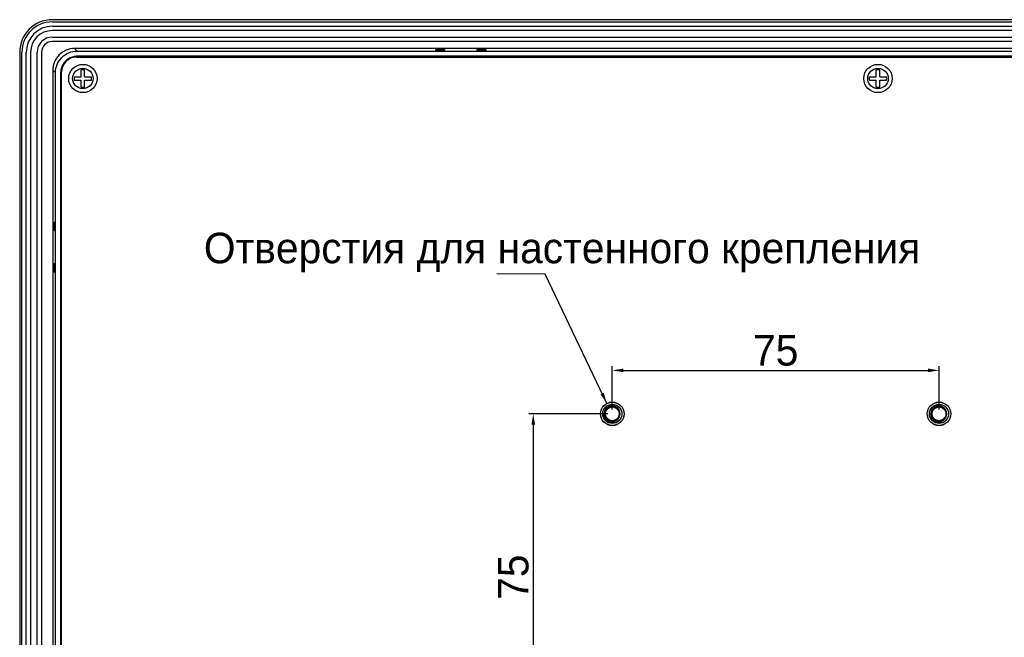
# Model space of a CAD drawing. Extents: x -23 to 1166, y 63 to 904.
# Tile 4 of 8: x 699 to 925, y 508 to 650. Entities that reach past the tile are written whole.
import ezdxf

# ---------------------------------------------------------------- set-up
doc = ezdxf.new("R2010")
doc.units = 0
doc.header["$LTSCALE"] = 65.395
doc.header["$PDMODE"] = 3
doc.header["$PDSIZE"] = 8
doc.layers.get('0').update_dxf_attribs({"linetype": 'CONTINUOUS'})
doc.layers.get('DEFPOINTS').update_dxf_attribs({"linetype": 'CONTINUOUS'})
for name, color, linetype in [('B-M4-1_DXF_CONTINUOUS_LINE', 7, 'CONTINUOUS'), ('FE6156-SC_DXF_CONTINUOUS_L', 7, 'CONTINUOUS'), ('SPCC-COVER_DXF_CONTINUOUS_', 7, 'CONTINUOUS'), ('TC_DXF_CONTINUOUS_LINE', 7, 'CONTINUOUS')]:
    doc.layers.add(name, color=color, linetype=linetype)
doc.dimstyles.get("Standard").update_dxf_attribs({"dimtxt": 7, "dimasz": 2.5, "dimexe": 1, "dimexo": 1, "dimgap": 1, "dimtad": 1, "dimdec": 1, "dimtxsty": 'STANDARD', "dimcen": 0, "dimazin": 3, "dimtp": 0.1, "dimtm": 0.1, "dimtfac": 1, "dimtdec": 1, "dimtofl": 0, "dimtmove": 0, "dimatfit": 3, "dimtolj": 1})

# ---------------------------------------------------------------- blocks, each defined once
blk = doc.blocks.new('*D10')
at = {"color": 0}
for p, q in [((835.34, 560.55), (835.34, 570.53)), ((837.84, 569.53), (907.84, 569.53)), ((910.34, 560.55), (910.34, 570.53))]:
    blk.add_line(p, q, dxfattribs=at)
for points in [[(837.84, 569.94), (837.84, 569.11), (835.34, 569.53)], [(907.84, 569.94), (907.84, 569.11), (910.34, 569.53)]]:
    blk.add_solid(points, dxfattribs=at)
at = {"layer": 'DEFPOINTS', "color": 0}
for p in [(910.34, 569.53), (835.34, 559.55), (910.34, 559.55)]:
    blk.add_point(p, dxfattribs=at)
at = {"color": 0, "insert": (872.84, 574.09), "char_height": 7, "attachment_point": 5}
blk.add_mtext('\\A1;75', dxfattribs=at)
blk = doc.blocks.new('*D11')
at = {"color": 0}
for p, q in [((834.34, 559.55), (816.2, 559.55)), ((817.2, 557.05), (817.2, 487.05)), ((834.34, 484.55), (816.2, 484.55))]:
    blk.add_line(p, q, dxfattribs=at)
for points in [[(816.78, 557.05), (817.61, 557.05), (817.2, 559.55)], [(816.78, 487.05), (817.61, 487.05), (817.2, 484.55)]]:
    blk.add_solid(points, dxfattribs=at)
at = {"layer": 'DEFPOINTS', "color": 0}
for p in [(835.34, 559.55), (817.2, 484.55), (835.34, 484.55)]:
    blk.add_point(p, dxfattribs=at)
at = {"color": 0, "insert": (812.64, 522.05), "char_height": 7, "attachment_point": 5, "rotation": 90}
blk.add_mtext('\\A1;75', dxfattribs=at)

msp = doc.modelspace()

# ---------------------------------------------------------------- linework, layer by layer
for p, q in [((713.42, 636.95), (713.42, 638.51)), ((714.22, 636.95), (714.22, 638.51)), ((895.92, 636.95), (895.92, 638.51)), ((896.72, 636.95), (896.72, 638.51)), ((711.86, 636.95), (713.42, 636.95)), ((711.86, 636.15), (713.42, 636.15)), ((713.42, 634.59), (713.42, 636.15)), ((714.22, 636.95), (715.78, 636.95)), ((714.22, 634.59), (714.22, 636.15)), ((714.22, 636.15), (715.78, 636.15)), ((894.36, 636.95), (895.92, 636.95)), ((894.36, 636.15), (895.92, 636.15)), ((895.92, 634.59), (895.92, 636.15)), ((896.72, 636.95), (898.28, 636.95)), ((896.72, 634.59), (896.72, 636.15)), ((896.72, 636.15), (898.28, 636.15))]:
    msp.add_line(p, q)
for centre, radius in [((713.82, 636.55), 3.25), ((896.32, 636.55), 3.25), ((713.82, 636.55), 2.35), ((896.32, 636.55), 2.35)]:
    msp.add_circle(centre, radius)
for centre, start, end in [((713.82, 636.55), 78.463, 101.537), ((896.32, 636.55), 78.463, 101.537), ((713.82, 636.55), 168.463, 191.537), ((713.82, 636.55), 348.463, 11.537), ((896.32, 636.55), 168.463, 191.537), ((896.32, 636.55), 348.463, 11.537), ((713.82, 636.55), 258.463, 281.537), ((896.32, 636.55), 258.463, 281.537)]:
    msp.add_arc(centre, 2, start, end)
at = {"layer": 'B-M4-1_DXF_CONTINUOUS_LINE', "color": 7, "linetype": 'CONTINUOUS'}
for p, q in [((833.99, 560.48), (834.02, 560.52)), ((834.19, 560.71), (834.23, 560.75)), ((834.24, 560.77), (834.49, 560.95)), ((834.36, 560.85), (834.62, 561)), ((834.42, 560.91), (834.48, 560.94)), ((834.49, 560.95), (834.76, 561.09)), ((834.53, 560.97), (834.63, 561.03)), ((834.56, 560.99), (834.6, 561.02)), ((834.57, 561), (834.66, 561.04)), ((834.58, 561), (834.63, 561.03)), ((834.62, 561), (834.89, 561.1)), ((834.63, 561.03), (834.75, 561.08)), ((834.63, 561.02), (834.69, 561.05)), ((834.63, 561.03), (834.69, 561.05)), ((834.63, 561.03), (834.63, 561.03)), ((834.64, 561.03), (834.63, 561.03)), ((834.66, 561.04), (834.65, 561.04)), ((834.66, 561.04), (834.65, 561.04)), ((834.66, 561.05), (834.66, 561.04)), ((834.67, 561.04), (834.66, 561.04)), ((834.76, 561.09), (835.06, 561.17)), ((834.79, 561.09), (834.79, 561.09)), ((834.79, 561.09), (834.79, 561.09)), ((834.81, 561.1), (834.95, 561.14)), ((834.83, 561.11), (834.89, 561.13)), ((834.83, 561.11), (834.83, 561.11)), ((834.83, 561.11), (834.83, 561.11)), ((834.88, 561.12), (834.87, 561.12)), ((834.89, 561.12), (834.87, 561.12)), ((834.88, 561.12), (834.88, 561.12)), ((835.06, 561.17), (835.37, 561.19)), ((835.1, 561.17), (835.25, 561.19)), ((835.11, 561.17), (835.17, 561.18)), ((835.27, 561.19), (835.28, 561.19)), ((835.37, 561.19), (835.67, 561.16)), ((835.41, 561.18), (835.56, 561.17)), ((835.42, 561.18), (835.48, 561.18)), ((835.67, 561.16), (835.96, 561.07)), ((835.77, 561.13), (835.85, 561.1)), ((835.82, 561.11), (835.89, 561.09)), ((835.83, 561.12), (835.89, 561.09)), ((836, 561.01), (836.01, 561.02)), ((836.01, 561.02), (836.01, 561.02)), ((836.01, 561.02), (836.01, 561.02)), ((836.02, 561.04), (836.06, 561.01)), ((836.06, 561.02), (836.13, 560.98)), ((836.13, 560.98), (836.17, 560.96)), ((836.14, 560.98), (836.18, 560.95)), ((836.15, 560.97), (836.22, 560.92)), ((836.16, 560.97), (836.17, 560.96)), ((836.17, 560.96), (836.2, 560.94)), ((836.3, 560.87), (836.37, 560.82)), ((836.31, 560.86), (836.4, 560.8)), ((836.39, 560.8), (836.42, 560.78)), ((836.4, 560.8), (836.43, 560.76)), ((836.4, 560.79), (836.46, 560.74)), ((836.55, 560.65), (836.57, 560.63)), ((836.55, 560.65), (836.57, 560.63)), ((836.61, 560.57), (836.66, 560.5)), ((908.99, 560.48), (909.02, 560.52)), ((909.19, 560.71), (909.23, 560.75)), ((909.24, 560.77), (909.49, 560.95)), ((909.36, 560.85), (909.62, 561)), ((909.42, 560.91), (909.48, 560.94)), ((909.49, 560.95), (909.76, 561.09)), ((909.53, 560.97), (909.63, 561.03)), ((909.56, 560.99), (909.6, 561.02)), ((909.57, 561), (909.66, 561.04)), ((909.58, 561), (909.63, 561.03)), ((909.62, 561), (909.89, 561.1)), ((909.63, 561.03), (909.75, 561.08)), ((909.63, 561.03), (909.69, 561.05)), ((909.63, 561.02), (909.69, 561.05)), ((909.63, 561.03), (909.63, 561.03)), ((909.64, 561.03), (909.63, 561.03)), ((909.66, 561.04), (909.65, 561.04)), ((909.66, 561.04), (909.65, 561.04)), ((909.66, 561.05), (909.66, 561.04)), ((909.67, 561.04), (909.66, 561.04)), ((909.76, 561.09), (910.06, 561.17)), ((909.79, 561.09), (909.79, 561.09)), ((909.79, 561.09), (909.79, 561.09)), ((909.81, 561.1), (909.95, 561.14)), ((909.83, 561.1), (909.92, 561.14)), ((909.83, 561.11), (909.89, 561.13)), ((909.83, 561.11), (909.83, 561.11)), ((909.83, 561.11), (909.83, 561.11)), ((909.88, 561.12), (909.87, 561.12)), ((909.89, 561.12), (909.87, 561.12)), ((909.88, 561.12), (909.88, 561.12)), ((910.06, 561.17), (910.37, 561.19)), ((910.1, 561.17), (910.25, 561.19)), ((910.11, 561.17), (910.17, 561.18)), ((910.27, 561.19), (910.28, 561.19)), ((910.37, 561.19), (910.67, 561.16)), ((910.41, 561.18), (910.56, 561.17)), ((910.42, 561.18), (910.48, 561.18)), ((910.67, 561.16), (910.96, 561.07)), ((910.77, 561.13), (910.85, 561.1)), ((910.82, 561.11), (910.89, 561.09)), ((910.83, 561.12), (910.89, 561.09)), ((911, 561.01), (911.01, 561.02)), ((911.01, 561.02), (911.01, 561.02)), ((911.01, 561.02), (911.01, 561.02)), ((911.02, 561.04), (911.06, 561.01)), ((911.06, 561.02), (911.13, 560.98)), ((911.13, 560.98), (911.17, 560.96)), ((911.14, 560.98), (911.18, 560.95)), ((911.15, 560.97), (911.22, 560.92)), ((911.16, 560.97), (911.17, 560.96)), ((911.17, 560.96), (911.2, 560.94)), ((911.3, 560.87), (911.37, 560.82)), ((911.31, 560.86), (911.4, 560.8)), ((911.39, 560.8), (911.42, 560.78)), ((911.4, 560.8), (911.43, 560.76)), ((911.4, 560.79), (911.46, 560.74)), ((911.55, 560.65), (911.57, 560.63)), ((911.55, 560.65), (911.57, 560.63)), ((911.61, 560.57), (911.66, 560.5)), ((833.7, 559.6), (833.74, 559.88)), ((833.7, 559.55), (833.71, 559.63)), ((833.7, 559.59), (833.7, 559.6)), ((833.72, 559.3), (833.7, 559.59)), ((833.7, 559.51), (833.7, 559.54)), ((833.72, 559.8), (833.72, 559.85)), ((833.79, 559.01), (833.72, 559.3)), ((833.91, 558.74), (833.79, 559.01)), ((834.08, 558.5), (833.91, 558.74)), ((834.29, 558.29), (834.08, 558.5)), ((834.24, 558.34), (834.14, 558.45)), ((834.2, 558.37), (834.17, 558.41)), ((834.2, 558.38), (834.17, 558.4)), ((834.23, 558.35), (834.2, 558.37)), ((834.36, 558.24), (834.29, 558.3)), ((834.47, 558.16), (834.29, 558.29)), ((834.36, 558.24), (834.31, 558.28)), ((834.4, 558.21), (834.36, 558.24)), ((834.39, 558.22), (834.36, 558.24)), ((836.72, 558.69), (836.67, 558.6)), ((836.72, 558.69), (836.67, 558.62)), ((836.78, 558.78), (836.77, 558.77)), ((836.8, 558.83), (836.78, 558.78)), ((836.83, 560.2), (836.88, 560.1)), ((836.85, 558.95), (836.83, 558.87)), ((836.9, 559.06), (836.89, 559.05)), ((836.91, 559.11), (836.9, 559.06)), ((836.93, 559.91), (836.95, 559.8)), ((836.94, 559.25), (836.93, 559.16)), ((836.97, 559.4), (836.96, 559.37)), ((836.97, 559.56), (836.97, 559.55)), ((836.97, 559.55), (836.97, 559.5)), ((836.97, 559.47), (836.97, 559.4)), ((908.7, 559.6), (908.74, 559.88)), ((908.7, 559.55), (908.71, 559.63)), ((908.7, 559.59), (908.7, 559.6)), ((908.72, 559.3), (908.7, 559.59)), ((908.7, 559.51), (908.7, 559.54)), ((908.72, 559.8), (908.72, 559.85)), ((908.79, 559.01), (908.72, 559.3)), ((908.91, 558.74), (908.79, 559.01)), ((909.08, 558.5), (908.91, 558.74)), ((909.29, 558.29), (909.08, 558.5)), ((909.24, 558.34), (909.14, 558.45)), ((909.2, 558.37), (909.17, 558.41)), ((909.2, 558.38), (909.17, 558.4)), ((909.23, 558.35), (909.2, 558.37)), ((909.36, 558.24), (909.29, 558.3)), ((909.47, 558.16), (909.29, 558.29)), ((909.36, 558.24), (909.31, 558.28)), ((909.4, 558.21), (909.36, 558.24)), ((909.39, 558.22), (909.36, 558.24)), ((911.72, 558.69), (911.67, 558.6)), ((911.72, 558.69), (911.67, 558.62)), ((911.78, 558.78), (911.77, 558.77)), ((911.8, 558.83), (911.78, 558.78)), ((911.83, 560.2), (911.88, 560.1)), ((911.85, 558.95), (911.83, 558.87)), ((911.9, 559.06), (911.89, 559.05)), ((911.91, 559.11), (911.9, 559.06)), ((911.93, 559.91), (911.95, 559.8)), ((911.94, 559.25), (911.93, 559.16)), ((911.97, 559.4), (911.96, 559.37)), ((911.97, 559.56), (911.97, 559.55)), ((911.97, 559.55), (911.97, 559.5)), ((911.97, 559.47), (911.97, 559.4)), ((834.45, 558.18), (834.39, 558.22)), ((834.52, 558.13), (834.54, 558.17)), ((834.62, 558.09), (834.52, 558.14)), ((834.62, 558.08), (834.58, 558.11)), ((834.64, 558.08), (834.58, 558.1)), ((834.69, 558.05), (834.62, 558.08)), ((835.08, 557.93), (834.78, 558.01)), ((834.88, 557.99), (834.87, 557.99)), ((834.98, 557.59), (834.98, 557.59)), ((834.98, 557.59), (834.98, 557.58)), ((835.39, 557.92), (835.08, 557.93)), ((835.29, 557.92), (835.21, 557.93)), ((835.69, 557.95), (835.39, 557.92)), ((835.6, 557.94), (835.49, 557.93)), ((835.98, 558.05), (835.69, 557.95)), ((835.77, 557.98), (835.77, 557.98)), ((835.96, 558.04), (835.8, 557.99)), ((835.9, 558.02), (835.83, 558)), ((835.92, 558.02), (835.89, 558.01)), ((835.9, 558.02), (835.89, 558.02)), ((835.96, 558.04), (835.95, 558.03)), ((836.16, 558.13), (836.09, 558.1)), ((909.45, 558.18), (909.39, 558.22)), ((909.52, 558.13), (909.54, 558.17)), ((909.62, 558.09), (909.52, 558.14)), ((909.62, 558.08), (909.58, 558.11)), ((909.64, 558.08), (909.58, 558.1)), ((909.69, 558.05), (909.62, 558.08)), ((910.08, 557.93), (909.78, 558.01)), ((909.88, 557.99), (909.87, 557.99)), ((909.98, 557.59), (909.98, 557.58)), ((909.98, 557.59), (909.98, 557.59)), ((910.39, 557.92), (910.08, 557.93)), ((910.29, 557.92), (910.21, 557.93)), ((910.69, 557.95), (910.39, 557.92)), ((910.6, 557.94), (910.49, 557.93)), ((910.98, 558.05), (910.69, 557.95)), ((910.77, 557.98), (910.77, 557.98)), ((910.96, 558.04), (910.8, 557.99)), ((910.9, 558.02), (910.83, 558)), ((910.92, 558.02), (910.89, 558.01)), ((910.9, 558.02), (910.89, 558.02)), ((910.96, 558.04), (910.95, 558.03)), ((911.16, 558.13), (911.09, 558.1))]:
    msp.add_line(p, q, dxfattribs=at)
for points in [[(833.71, 559.41), (833.7, 559.57), (833.73, 559.88), (833.82, 560.17), (833.96, 560.45), (834.15, 560.69), (834.39, 560.89), (834.44, 560.92)], [(834.44, 558.19), (834.37, 558.23), (834.14, 558.43), (833.95, 558.68), (833.81, 558.95), (833.73, 559.24), (833.7, 559.55), (833.73, 559.86), (833.81, 560.15), (833.95, 560.42), (834.14, 560.67), (834.37, 560.87), (834.43, 560.91)], [(834.78, 558.01), (834.51, 558.14), (834.26, 558.32), (834.05, 558.54), (833.88, 558.8), (833.77, 559.09), (833.71, 559.39), (833.7, 559.7), (833.76, 560), (833.87, 560.28), (834.03, 560.54), (834.24, 560.77)], [(833.74, 559.88), (833.83, 560.16), (833.96, 560.42), (834.14, 560.66), (834.36, 560.85)], [(834.1, 560.63), (834.13, 560.66), (834.13, 560.67)], [(834.33, 560.84), (834.36, 560.87), (834.36, 560.87)], [(834.66, 561.04), (834.95, 561.14), (835.25, 561.19), (835.56, 561.18), (835.86, 561.1), (836.14, 560.98)], [(834.83, 561.1), (834.92, 561.14), (834.95, 561.14)], [(834.89, 561.1), (835.18, 561.15), (835.47, 561.15), (835.61, 561.13)], [(834.92, 561.14), (835.22, 561.19), (835.53, 561.18)], [(835.53, 561.18), (835.83, 561.11), (836.11, 560.99), (836.13, 560.98)], [(835.58, 561.17), (835.59, 561.17), (835.62, 561.16)], [(835.88, 561.1), (835.89, 561.09), (835.92, 561.08)], [(835.96, 561.07), (836.23, 560.92), (836.47, 560.73), (836.67, 560.5), (836.83, 560.23), (836.93, 559.94), (836.97, 559.64), (836.96, 559.33), (836.89, 559.03), (836.76, 558.75)], [(836.28, 560.88), (836.35, 560.84), (836.37, 560.82)], [(836.29, 560.88), (836.37, 560.83), (836.59, 560.61), (836.76, 560.36), (836.89, 560.08), (836.96, 559.78), (836.97, 559.47), (836.93, 559.17), (836.83, 558.88), (836.68, 558.61)], [(836.55, 560.65), (836.61, 560.58), (836.67, 560.49)], [(836.59, 560.6), (836.63, 560.56), (836.68, 560.48)], [(908.71, 559.41), (908.7, 559.57), (908.73, 559.88), (908.82, 560.17), (908.96, 560.45), (909.15, 560.69), (909.39, 560.89), (909.44, 560.92)], [(909.44, 558.19), (909.37, 558.23), (909.14, 558.43), (908.95, 558.68), (908.81, 558.95), (908.73, 559.24), (908.7, 559.55), (908.73, 559.86), (908.81, 560.15), (908.95, 560.42), (909.14, 560.67), (909.37, 560.87), (909.43, 560.91)], [(909.78, 558.01), (909.51, 558.14), (909.26, 558.32), (909.05, 558.54), (908.88, 558.8), (908.77, 559.09), (908.71, 559.39), (908.7, 559.7), (908.76, 560), (908.87, 560.28), (909.03, 560.54), (909.24, 560.77)], [(908.74, 559.88), (908.83, 560.16), (908.96, 560.42), (909.14, 560.66), (909.36, 560.85)], [(909.1, 560.63), (909.13, 560.66), (909.13, 560.67)], [(909.33, 560.84), (909.36, 560.87), (909.36, 560.87)], [(909.66, 561.04), (909.95, 561.14), (910.25, 561.19), (910.56, 561.18), (910.86, 561.1), (911.14, 560.98)], [(909.89, 561.1), (910.18, 561.15), (910.47, 561.15), (910.61, 561.13)], [(909.92, 561.14), (910.22, 561.19), (910.53, 561.18)], [(910.53, 561.18), (910.83, 561.11), (911.11, 560.99), (911.13, 560.98)], [(910.58, 561.17), (910.59, 561.17), (910.62, 561.16)], [(910.88, 561.1), (910.89, 561.09), (910.92, 561.08)], [(910.96, 561.07), (911.23, 560.92), (911.47, 560.73), (911.67, 560.5), (911.83, 560.23), (911.93, 559.94), (911.97, 559.64), (911.96, 559.33), (911.89, 559.03), (911.76, 558.75)], [(911.28, 560.88), (911.35, 560.84), (911.37, 560.82)], [(911.29, 560.88), (911.37, 560.83), (911.59, 560.61), (911.76, 560.36), (911.89, 560.08), (911.96, 559.78), (911.97, 559.47), (911.93, 559.17), (911.83, 558.88), (911.68, 558.61)], [(911.55, 560.65), (911.61, 560.58), (911.67, 560.49)], [(911.59, 560.6), (911.63, 560.56), (911.68, 560.48)], [(834.17, 558.4), (833.98, 558.64), (833.83, 558.91), (833.74, 559.2), (833.7, 559.51), (833.7, 559.53)], [(833.71, 559.4), (833.7, 559.48), (833.7, 559.51)], [(833.74, 559.2), (833.73, 559.23), (833.73, 559.25)], [(833.77, 559.1), (833.74, 559.17), (833.74, 559.21)], [(833.8, 560.11), (833.81, 560.14), (833.81, 560.15)], [(833.83, 558.91), (833.82, 558.94), (833.81, 558.95)], [(833.88, 558.81), (833.84, 558.88), (833.83, 558.92)], [(833.92, 560.38), (833.95, 560.42), (833.95, 560.42)], [(833.94, 558.69), (833.94, 558.69), (833.92, 558.74)], [(833.98, 558.64), (833.96, 558.66), (833.95, 558.68)], [(834.05, 558.55), (834, 558.61), (833.97, 558.65)], [(834.2, 558.38), (834.13, 558.44), (834.13, 558.44)], [(834.2, 558.38), (834.15, 558.42), (834.14, 558.43)], [(834.46, 558.17), (834.41, 558.2), (834.39, 558.22)], [(836.76, 558.75), (836.59, 558.5), (836.37, 558.28), (836.18, 558.15)], [(836.81, 558.84), (836.65, 558.57), (836.44, 558.34), (836.2, 558.16)], [(836.43, 558.34), (836.39, 558.3), (836.38, 558.29)], [(836.44, 558.35), (836.42, 558.32), (836.4, 558.31)], [(836.64, 558.57), (836.61, 558.52), (836.6, 558.51)], [(836.65, 558.57), (836.63, 558.55), (836.62, 558.54)], [(836.76, 560.36), (836.78, 560.32), (836.82, 560.23)], [(836.76, 560.35), (836.8, 560.3), (836.83, 560.21)], [(836.81, 558.84), (836.8, 558.81), (836.79, 558.79)], [(836.97, 559.49), (836.97, 559.43), (836.92, 559.12), (836.81, 558.84)], [(836.88, 560.08), (836.9, 560.04), (836.92, 559.94)], [(836.89, 560.07), (836.91, 560.01), (836.93, 559.92)], [(836.91, 559.13), (836.91, 559.09), (836.9, 559.08)], [(836.96, 559.78), (836.96, 559.74), (836.97, 559.66)], [(836.96, 559.76), (836.97, 559.71), (836.97, 559.64)], [(909.17, 558.4), (908.98, 558.64), (908.83, 558.91), (908.74, 559.2), (908.7, 559.51), (908.7, 559.53)], [(908.71, 559.4), (908.7, 559.48), (908.7, 559.51)], [(908.74, 559.2), (908.73, 559.23), (908.73, 559.25)], [(908.77, 559.1), (908.74, 559.17), (908.74, 559.21)], [(908.8, 560.11), (908.81, 560.14), (908.81, 560.15)], [(908.83, 558.91), (908.82, 558.94), (908.81, 558.95)], [(908.88, 558.81), (908.84, 558.88), (908.83, 558.92)], [(908.92, 560.38), (908.95, 560.42), (908.95, 560.42)], [(908.94, 558.69), (908.94, 558.69), (908.92, 558.74)], [(908.98, 558.64), (908.96, 558.66), (908.95, 558.68)], [(909.05, 558.55), (909, 558.61), (908.97, 558.65)], [(909.2, 558.38), (909.13, 558.44), (909.13, 558.44)], [(909.2, 558.38), (909.15, 558.42), (909.14, 558.43)], [(909.46, 558.17), (909.41, 558.2), (909.39, 558.22)], [(911.76, 558.75), (911.59, 558.5), (911.37, 558.28), (911.18, 558.15)], [(911.81, 558.84), (911.65, 558.57), (911.44, 558.34), (911.2, 558.16)], [(911.43, 558.34), (911.39, 558.3), (911.38, 558.29)], [(911.44, 558.35), (911.42, 558.32), (911.4, 558.31)], [(911.64, 558.57), (911.61, 558.52), (911.6, 558.51)], [(911.65, 558.57), (911.63, 558.55), (911.62, 558.54)], [(911.76, 560.36), (911.78, 560.32), (911.82, 560.23)], [(911.76, 560.35), (911.8, 560.3), (911.83, 560.21)], [(911.81, 558.84), (911.8, 558.81), (911.79, 558.79)], [(911.97, 559.49), (911.97, 559.43), (911.92, 559.12), (911.81, 558.84)], [(911.88, 560.08), (911.9, 560.04), (911.92, 559.94)], [(911.89, 560.07), (911.91, 560.01), (911.93, 559.92)], [(911.91, 559.13), (911.91, 559.09), (911.9, 559.08)], [(911.96, 559.78), (911.96, 559.74), (911.97, 559.66)], [(911.96, 559.76), (911.97, 559.71), (911.97, 559.64)], [(834.48, 558.16), (834.44, 558.18), (834.4, 558.21)], [(834.7, 558.05), (834.63, 558.07), (834.58, 558.1)], [(834.71, 558.04), (834.65, 558.06), (834.59, 558.1)], [(834.74, 558.03), (834.71, 558.04), (834.64, 558.08)], [(834.72, 558.04), (834.68, 558.05), (834.65, 558.07)], [(834.99, 557.96), (834.92, 557.97), (834.85, 557.99)], [(835, 557.95), (834.94, 557.96), (834.86, 557.99)], [(835.04, 557.94), (835.01, 557.95), (834.89, 557.98)], [(835.02, 557.95), (834.98, 557.95), (834.95, 557.96)], [(835.29, 557.92), (835.23, 557.92), (835.15, 557.93)], [(835.31, 557.92), (835.25, 557.92), (835.16, 557.93)], [(835.34, 557.92), (835.31, 557.91), (835.19, 557.93)], [(835.32, 557.92), (835.28, 557.92), (835.25, 557.92)], [(835.6, 557.94), (835.53, 557.93), (835.45, 557.92)], [(835.62, 557.94), (835.56, 557.93), (835.46, 557.93)], [(835.65, 557.95), (835.62, 557.94), (835.5, 557.93)], [(835.63, 557.94), (835.59, 557.93), (835.56, 557.93)], [(835.91, 558.02), (835.86, 558), (835.77, 557.98)], [(835.95, 558.04), (835.92, 558.02), (835.8, 557.99)], [(909.48, 558.16), (909.44, 558.18), (909.4, 558.21)], [(909.7, 558.05), (909.63, 558.07), (909.58, 558.1)], [(909.71, 558.04), (909.65, 558.06), (909.59, 558.1)], [(909.74, 558.03), (909.71, 558.04), (909.64, 558.08)], [(909.72, 558.04), (909.68, 558.05), (909.65, 558.07)], [(909.99, 557.96), (909.92, 557.97), (909.85, 557.99)], [(910, 557.95), (909.94, 557.96), (909.86, 557.99)], [(910.04, 557.94), (910.01, 557.95), (909.89, 557.98)], [(910.02, 557.95), (909.98, 557.95), (909.95, 557.96)], [(910.29, 557.92), (910.23, 557.92), (910.15, 557.93)], [(910.31, 557.92), (910.25, 557.92), (910.16, 557.93)], [(910.34, 557.92), (910.31, 557.91), (910.19, 557.93)], [(910.32, 557.92), (910.28, 557.92), (910.25, 557.92)], [(910.6, 557.94), (910.53, 557.93), (910.45, 557.92)], [(910.62, 557.94), (910.56, 557.93), (910.46, 557.93)], [(910.65, 557.95), (910.62, 557.94), (910.5, 557.93)], [(910.63, 557.94), (910.59, 557.93), (910.56, 557.93)], [(910.91, 558.02), (910.86, 558), (910.77, 557.98)], [(910.95, 558.04), (910.92, 558.02), (910.8, 557.99)]]:
    msp.add_lwpolyline(points, dxfattribs=at)
for centre, radius in [((835.34, 559.55), 2.69), ((835.34, 559.55), 2.2), ((835.34, 559.55), 1.6), ((910.34, 559.55), 2.69), ((910.34, 559.55), 2.2), ((910.34, 559.55), 1.6)]:
    msp.add_circle(centre, radius, dxfattribs=at)
for centre, radius, start, end in [((835.34, 559.55), 1.66, 325.4168, 275.2265), ((835.31, 559.56), 1.62, 116.0529, 116.3393), ((835.31, 559.56), 1.62, 115.2624, 115.7903), ((835.31, 559.56), 1.62, 115.7904, 116.0529), ((835.31, 559.56), 1.62, 114.8246, 115.2624), ((835.31, 559.56), 1.62, 114.2362, 114.6199), ((835.31, 559.55), 1.63, 113.9153, 114.2362), ((835.31, 559.55), 1.63, 112.6676, 113.449), ((835.31, 559.55), 1.63, 113.5283, 113.7958), ((835.31, 559.55), 1.63, 108.867, 112.6677), ((835.31, 559.56), 1.62, 108.5407, 108.7857), ((835.31, 559.56), 1.62, 108.3315, 108.5407), ((835.31, 559.56), 1.62, 108.108, 108.3315), ((835.31, 559.56), 1.62, 107.6251, 108.108), ((835.31, 559.56), 1.62, 107.2688, 107.6251), ((835.31, 559.56), 1.62, 106.2821, 107.1177), ((835.31, 559.56), 1.62, 105.8849, 106.2821), ((835.31, 559.56), 1.62, 105.6196, 105.8849), ((835.31, 559.57), 1.61, 79.1226, 105.2181), ((835.31, 559.57), 1.61, 64.2649, 79.0787), ((835.31, 559.57), 1.61, 58.7411, 64.1659), ((835.31, 559.57), 1.61, 57.7541, 58.74), ((835.31, 559.57), 1.61, 56.0341, 57.7539), ((835.31, 559.57), 1.61, 48.4845, 56.0319), ((835.31, 559.58), 1.6, 41.5456, 48.4756), ((910.34, 559.55), 1.66, 325.4168, 275.2265), ((910.31, 559.56), 1.62, 116.0529, 116.3393), ((910.31, 559.56), 1.62, 115.2624, 115.7903), ((910.31, 559.56), 1.62, 115.7904, 116.0529), ((910.31, 559.56), 1.62, 114.8246, 115.2624), ((910.31, 559.56), 1.62, 114.2362, 114.6199), ((910.31, 559.55), 1.63, 113.9153, 114.2362), ((910.31, 559.55), 1.63, 112.6676, 113.449), ((910.31, 559.55), 1.63, 113.5283, 113.7958), ((910.31, 559.55), 1.63, 108.867, 112.6677), ((910.31, 559.56), 1.62, 108.5407, 108.7857), ((910.31, 559.56), 1.62, 108.3315, 108.5407), ((910.31, 559.56), 1.62, 108.108, 108.3315), ((910.31, 559.56), 1.62, 107.6251, 108.108), ((910.31, 559.56), 1.62, 107.2688, 107.6251), ((910.31, 559.56), 1.62, 106.2821, 107.1177), ((910.31, 559.56), 1.62, 105.8849, 106.2821), ((910.31, 559.56), 1.62, 105.6196, 105.8849), ((910.31, 559.57), 1.61, 79.1226, 105.2181), ((910.31, 559.57), 1.61, 64.2649, 79.0787), ((910.31, 559.57), 1.61, 58.7411, 64.1659), ((910.31, 559.57), 1.61, 57.7541, 58.74), ((910.31, 559.57), 1.61, 56.0341, 57.7539), ((910.31, 559.57), 1.61, 48.4845, 56.0319), ((910.31, 559.58), 1.6, 41.5456, 48.4756), ((835.34, 559.55), 1.79, 223.3412, 16.6588), ((910.34, 559.55), 1.79, 223.3412, 16.6588), ((835.34, 559.55), 2, 257.0941, 259.7147), ((835.38, 559.54), 1.99, 257.7472, 258.1602), ((835.33, 559.54), 1.99, 259.716, 259.9236), ((835.38, 559.53), 1.99, 258.3202, 258.503), ((835.34, 559.55), 2, 260.1286, 290.1286), ((835.33, 559.54), 1.99, 259.9236, 260.1286), ((835.38, 559.53), 1.99, 258.503, 258.6851), ((835.34, 559.55), 2, 285.535, 290.1247), ((835.51, 559.59), 1.98, 284.0849, 284.88), ((835.23, 559.73), 1.84, 300.0035, 303.1082), ((910.34, 559.55), 2, 257.0941, 259.7147), ((910.38, 559.54), 1.99, 257.7472, 258.1602), ((910.33, 559.54), 1.99, 259.716, 259.9236), ((910.38, 559.53), 1.99, 258.3202, 258.503), ((910.34, 559.55), 2, 260.1286, 290.1286), ((910.33, 559.54), 1.99, 259.9236, 260.1286), ((910.38, 559.53), 1.99, 258.503, 258.6851), ((910.34, 559.55), 2, 285.535, 290.1247), ((910.51, 559.59), 1.98, 284.0849, 284.88), ((910.23, 559.73), 1.84, 300.0035, 303.1082)]:
    msp.add_arc(centre, radius, start, end, dxfattribs=at)
for points, knots in [([(837.05, 560.06), (837.02, 560.17), (836.94, 560.38), (836.77, 560.66), (836.55, 560.91), (836.2, 561.19), (835.68, 561.4), (835.01, 561.42), (834.37, 561.21), (833.85, 560.79), (833.5, 560.21), (833.41, 559.77), (833.41, 559.55)], [0, 0, 0, 0, 0.062678, 0.125352, 0.18803, 0.250707, 0.375555, 0.50042, 0.625296, 0.750188, 0.875088, 1, 1, 1, 1]), ([(912.05, 560.06), (912.02, 560.17), (911.94, 560.38), (911.77, 560.66), (911.55, 560.91), (911.2, 561.19), (910.68, 561.4), (910.01, 561.42), (909.37, 561.21), (908.85, 560.79), (908.5, 560.21), (908.41, 559.77), (908.41, 559.55)], [0, 0, 0, 0, 0.062678, 0.125352, 0.18803, 0.250707, 0.375555, 0.50042, 0.625296, 0.750188, 0.875088, 1, 1, 1, 1]), ([(833.41, 559.55), (833.4, 559.33), (833.47, 558.87), (833.8, 558.27), (834.31, 557.81), (834.74, 557.64), (834.96, 557.59)], [0, 0, 0, 0, 0.249962, 0.499943, 0.749959, 1, 1, 1, 1]), ([(836, 557.67), (835.82, 557.62), (835.45, 557.58), (834.91, 557.68), (834.42, 557.93), (834.15, 558.18), (834.04, 558.33)], [0, 0, 0, 0, 0.250213, 0.500288, 0.750218, 1, 1, 1, 1]), ([(834.04, 558.33), (834.13, 558.24), (834.35, 558.09), (834.71, 557.93), (835.1, 557.86), (835.36, 557.88), (835.49, 557.9)], [0, 0, 0, 0, 0.250099, 0.500103, 0.75006, 1, 1, 1, 1]), ([(836.24, 558.19), (836.33, 558.24), (836.49, 558.37), (836.63, 558.52), (836.69, 558.6)], [0, 0, 0, 0, 0.499927, 1, 1, 1, 1]), ([(836.69, 558.6), (836.78, 558.69), (836.92, 558.92), (837.05, 559.29), (837.1, 559.68), (837.07, 559.94), (837.05, 560.06)], [0, 0, 0, 0, 0.249986, 0.499966, 0.749965, 1, 1, 1, 1]), ([(908.41, 559.55), (908.4, 559.33), (908.47, 558.87), (908.8, 558.27), (909.31, 557.81), (909.74, 557.64), (909.96, 557.59)], [0, 0, 0, 0, 0.249962, 0.499943, 0.749959, 1, 1, 1, 1]), ([(911, 557.67), (910.82, 557.62), (910.45, 557.58), (909.91, 557.68), (909.42, 557.93), (909.15, 558.18), (909.04, 558.33)], [0, 0, 0, 0, 0.250213, 0.500288, 0.750218, 1, 1, 1, 1]), ([(909.04, 558.33), (909.13, 558.24), (909.35, 558.09), (909.71, 557.93), (910.1, 557.86), (910.36, 557.88), (910.49, 557.9)], [0, 0, 0, 0, 0.250099, 0.500103, 0.75006, 1, 1, 1, 1]), ([(911.24, 558.19), (911.33, 558.24), (911.49, 558.37), (911.63, 558.52), (911.69, 558.6)], [0, 0, 0, 0, 0.499927, 1, 1, 1, 1]), ([(911.69, 558.6), (911.78, 558.69), (911.92, 558.92), (912.05, 559.29), (912.1, 559.68), (912.07, 559.94), (912.05, 560.06)], [0, 0, 0, 0, 0.249986, 0.499966, 0.749965, 1, 1, 1, 1]), ([(835.49, 557.9), (835.55, 557.91), (835.66, 557.93), (835.89, 558), (836.05, 558.07), (836.16, 558.13)], [0, 0, 0, 0, 0.250164, 0.500302, 1, 1, 1, 1]), ([(910.49, 557.9), (910.55, 557.91), (910.66, 557.93), (910.89, 558), (911.05, 558.07), (911.16, 558.13)], [0, 0, 0, 0, 0.250164, 0.500302, 1, 1, 1, 1])]:
    msp.add_open_spline(points, degree=3, knots=knots, dxfattribs=at)
at = {"layer": 'FE6156-SC_DXF_CONTINUOUS_L', "color": 7, "linetype": 'CONTINUOUS'}
for p, q in [((706.82, 649.55), (1085.82, 649.55)), ((706.82, 648.55), (1085.82, 648.55)), ((1085.82, 647.55), (706.82, 647.55)), ((706.82, 646.05), (1085.82, 646.05)), ((1085.82, 645.05), (706.82, 645.05)), ((699.82, 401.55), (699.82, 642.55)), ((700.82, 401.55), (700.82, 642.55)), ((701.82, 642.55), (701.82, 401.55)), ((703.32, 401.55), (703.32, 642.55)), ((704.32, 642.55), (704.32, 401.55)), ((1080.72, 643.45), (711.92, 643.45)), ((706.92, 638.45), (706.92, 405.65))]:
    msp.add_line(p, q, dxfattribs=at)
for centre, radius, start, end in [((706.82, 642.55), 7, 90, 180), ((706.82, 642.55), 6, 90, 180), ((706.82, 642.55), 5, 90, 180), ((706.82, 642.55), 3.5, 90, 180), ((706.82, 642.55), 2.5, 90, 180), ((711.92, 638.45), 5, 89.9858, 180.0142)]:
    msp.add_arc(centre, radius, start, end, dxfattribs=at)
at = {"layer": 'SPCC-COVER_DXF_CONTINUOUS_', "color": 7, "linetype": 'CONTINUOUS'}
for p, q in [((712.32, 641.45), (1080.32, 641.45)), ((708.92, 406.05), (708.92, 638.05))]:
    msp.add_line(p, q, dxfattribs=at)
for centre in [(835.34, 559.55), (910.34, 559.55)]:
    msp.add_circle(centre, 2.7, dxfattribs=at)
msp.add_arc((712.32, 638.05), 3.4, 90, 180, dxfattribs=at)
at = {"layer": 'TC_DXF_CONTINUOUS_LINE', "color": 7, "linetype": 'CONTINUOUS'}
for p, q in [((1085.82, 650.05), (706.82, 650.05)), ((699.32, 642.55), (699.32, 401.55)), ((712.52, 642.85), (711.92, 643.45)), ((712.52, 642.85), (1080.12, 642.85)), ((794.82, 642.99), (794.82, 643.17)), ((796.82, 643.17), (794.82, 643.17)), ((794.82, 642.99), (796.82, 642.99)), ((796.82, 643.17), (796.82, 642.99)), ((804.32, 642.99), (804.32, 643.17)), ((806.32, 643.17), (804.32, 643.17)), ((804.32, 642.99), (806.32, 642.99)), ((806.32, 643.17), (806.32, 642.99)), ((1080.12, 641.65), (712.51, 641.65)), ((712.58, 641.59), (1080.06, 641.59)), ((706.92, 638.45), (707.52, 637.86)), ((707.52, 406.25), (707.52, 637.86)), ((708.72, 637.86), (708.72, 406.25)), ((708.78, 637.79), (708.78, 406.31)), ((707.2, 603.55), (707.2, 601.55)), ((707.2, 603.55), (707.38, 603.55)), ((707.38, 601.55), (707.38, 603.55)), ((707.38, 601.55), (707.2, 601.55)), ((707.2, 594.05), (707.2, 592.05)), ((707.2, 594.05), (707.38, 594.05)), ((707.38, 592.05), (707.38, 594.05)), ((707.38, 592.05), (707.2, 592.05))]:
    msp.add_line(p, q, dxfattribs=at)
for centre, radius, start, end in [((706.82, 642.55), 7.5, 90, 180), ((712.52, 637.83), 3.83, 93.3971, 107.969), ((712.58, 637.76), 3.83, 94.1812, 107.9697), ((712.51, 637.87), 3.78, 90.0041, 93.3872), ((712.58, 637.81), 3.78, 90.0061, 94.1788), ((712.5, 637.86), 3.78, 176.6128, 179.9959), ((712.55, 637.85), 3.83, 162.0332, 176.6029), ((712.57, 637.79), 3.78, 175.8212, 179.9939), ((712.61, 637.79), 3.83, 162.0281, 175.8188)]:
    msp.add_arc(centre, radius, start, end, dxfattribs=at)
for points, knots in [([(707.52, 637.86), (707.52, 638.51), (707.78, 639.82), (708.89, 641.48), (710.55, 642.59), (711.87, 642.85), (712.52, 642.85)], [0, 0, 0, 0, 0.250036, 0.5, 0.749964, 1, 1, 1, 1]), ([(711.34, 641.47), (710.78, 641.28), (709.73, 640.64), (709.09, 639.59), (708.91, 639.03)], [0, 0, 0, 0, 0.5, 1, 1, 1, 1])]:
    msp.add_open_spline(points, degree=3, knots=knots, dxfattribs=at)

# ---------------------------------------------------------------- texts
msp.add_text('Отверстия для настенного крепления', height=7).set_placement((741.59, 594.13))

# ---------------------------------------------------------------- dimensions: what is measured, and where the dimension line sits
dim = msp.add_linear_dim(base=(910.34, 569.53), p1=(835.34, 559.55), p2=(910.34, 559.55), dimstyle='STANDARD')
dim.commit()
dim.dimension.update_dxf_attribs({"geometry": '*D10', "text_midpoint": (872.84, 574.09)})
dim = msp.add_linear_dim(base=(817.2, 484.55), p1=(835.34, 559.55), p2=(835.34, 484.55), angle=90, dimstyle='STANDARD')
dim.commit()
dim.dimension.update_dxf_attribs({"geometry": '*D11', "text_midpoint": (812.64, 522.05)})

# ---------------------------------------------------------------- leaders
msp.add_leader([(834.08, 561.94), (819.94, 591.61), (808.8, 591.68)], dimstyle='STANDARD', override={"dimgap": 1, "dimtad": 0})

doc.saveas('drawing.dxf')
